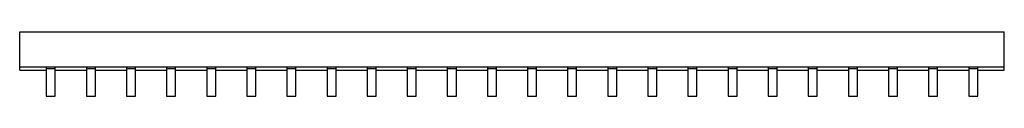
# Model space of a CAD drawing. Header units: millimetres. Extents: x 60 to 497, y 373 to 402.
import ezdxf

# ---------------------------------------------------------------- set-up
doc = ezdxf.new("R2010")
doc.units = ezdxf.units.MM
doc.header["$LTSCALE"] = 50.703707
doc.layers.get('0').update_dxf_attribs({"linetype": 'CONTINUOUS'})

msp = doc.modelspace()

# ---------------------------------------------------------------- linework, layer by layer
at = {"color": 7, "linetype": 'Continuous'}
for p, q in [((60.3, 384.74), (60.3, 401.74)), ((60.3, 401.74), (497.3, 401.74)), ((497.3, 384.74), (497.3, 401.74)), ((60.3, 386.24), (497.3, 386.24)), ((60.3, 384.74), (72.1, 384.74)), ((72.1, 386.24), (72.1, 373.24)), ((72.1, 385.44), (76.1, 385.44)), ((76.1, 373.24), (76.1, 386.24)), ((76.1, 384.74), (89.9, 384.74)), ((89.9, 386.24), (89.9, 373.24)), ((89.9, 385.44), (93.9, 385.44)), ((93.9, 373.24), (93.9, 386.24)), ((93.9, 384.74), (107.7, 384.74)), ((107.7, 386.24), (107.7, 373.24)), ((107.7, 385.44), (111.7, 385.44)), ((111.7, 373.24), (111.7, 386.24)), ((111.7, 384.74), (125.5, 384.74)), ((125.5, 386.24), (125.5, 373.24)), ((125.5, 385.44), (129.5, 385.44)), ((129.5, 373.24), (129.5, 386.24)), ((129.5, 384.74), (143.3, 384.74)), ((143.3, 386.24), (143.3, 373.24)), ((143.3, 385.44), (147.3, 385.44)), ((147.3, 373.24), (147.3, 386.24)), ((147.3, 384.74), (161.1, 384.74)), ((161.1, 386.24), (161.1, 373.24)), ((161.1, 385.44), (165.1, 385.44)), ((165.1, 373.24), (165.1, 386.24)), ((165.1, 384.74), (178.9, 384.74)), ((178.9, 386.24), (178.9, 373.24)), ((178.9, 385.44), (182.9, 385.44)), ((182.9, 373.24), (182.9, 386.24)), ((182.9, 384.74), (196.7, 384.74)), ((196.7, 386.24), (196.7, 373.24)), ((196.7, 385.44), (200.7, 385.44)), ((200.7, 373.24), (200.7, 386.24)), ((200.7, 384.74), (214.5, 384.74)), ((214.5, 386.24), (214.5, 373.24)), ((214.5, 385.44), (218.5, 385.44)), ((218.5, 373.24), (218.5, 386.24)), ((218.5, 384.74), (232.3, 384.74)), ((232.3, 386.24), (232.3, 373.24)), ((232.3, 385.44), (236.3, 385.44)), ((236.3, 373.24), (236.3, 386.24)), ((236.3, 384.74), (250.1, 384.74)), ((250.1, 386.24), (250.1, 373.24)), ((250.1, 385.44), (254.1, 385.44)), ((254.1, 373.24), (254.1, 386.24)), ((254.1, 384.74), (267.9, 384.74)), ((267.9, 386.24), (267.9, 373.24)), ((267.9, 385.44), (271.9, 385.44)), ((271.9, 373.24), (271.9, 386.24)), ((271.9, 384.74), (285.7, 384.74)), ((285.7, 386.24), (285.7, 373.24)), ((285.7, 385.44), (289.7, 385.44)), ((289.7, 373.24), (289.7, 386.24)), ((289.7, 384.74), (303.5, 384.74)), ((303.5, 386.24), (303.5, 373.24)), ((303.5, 385.44), (307.5, 385.44)), ((307.5, 373.24), (307.5, 386.24)), ((307.5, 384.74), (321.3, 384.74)), ((321.3, 386.24), (321.3, 373.24)), ((321.3, 385.44), (325.3, 385.44)), ((325.3, 373.24), (325.3, 386.24)), ((325.3, 384.74), (339.1, 384.74)), ((339.1, 386.24), (339.1, 373.24)), ((339.1, 385.44), (343.1, 385.44)), ((343.1, 373.24), (343.1, 386.24)), ((343.1, 384.74), (356.9, 384.74)), ((356.9, 386.24), (356.9, 373.24)), ((356.9, 385.44), (360.9, 385.44)), ((360.9, 373.24), (360.9, 386.24)), ((360.9, 384.74), (374.7, 384.74)), ((374.7, 386.24), (374.7, 373.24)), ((374.7, 385.44), (378.7, 385.44)), ((378.7, 373.24), (378.7, 386.24)), ((378.7, 384.74), (392.5, 384.74)), ((392.5, 386.24), (392.5, 373.24)), ((392.5, 385.44), (396.5, 385.44)), ((396.5, 373.24), (396.5, 386.24)), ((396.5, 384.74), (410.3, 384.74)), ((410.3, 386.24), (410.3, 373.24)), ((410.3, 385.44), (414.3, 385.44)), ((414.3, 373.24), (414.3, 386.24)), ((414.3, 384.74), (428.1, 384.74)), ((428.1, 386.24), (428.1, 373.24)), ((428.1, 385.44), (432.1, 385.44)), ((432.1, 373.24), (432.1, 386.24)), ((432.1, 384.74), (445.9, 384.74)), ((445.9, 386.24), (445.9, 373.24)), ((445.9, 385.44), (449.9, 385.44)), ((449.9, 373.24), (449.9, 386.24)), ((449.9, 384.74), (463.7, 384.74)), ((463.7, 386.24), (463.7, 373.24)), ((463.7, 385.44), (467.7, 385.44)), ((467.7, 373.24), (467.7, 386.24)), ((467.7, 384.74), (481.5, 384.74)), ((481.5, 386.24), (481.5, 373.24)), ((481.5, 385.44), (485.5, 385.44)), ((485.5, 373.24), (485.5, 386.24)), ((485.5, 384.74), (497.3, 384.74)), ((72.1, 373.24), (76.1, 373.24)), ((89.9, 373.24), (93.9, 373.24)), ((107.7, 373.24), (111.7, 373.24)), ((125.5, 373.24), (129.5, 373.24)), ((143.3, 373.24), (147.3, 373.24)), ((161.1, 373.24), (165.1, 373.24)), ((178.9, 373.24), (182.9, 373.24)), ((196.7, 373.24), (200.7, 373.24)), ((214.5, 373.24), (218.5, 373.24)), ((232.3, 373.24), (236.3, 373.24)), ((250.1, 373.24), (254.1, 373.24)), ((267.9, 373.24), (271.9, 373.24)), ((285.7, 373.24), (289.7, 373.24)), ((303.5, 373.24), (307.5, 373.24)), ((321.3, 373.24), (325.3, 373.24)), ((339.1, 373.24), (343.1, 373.24)), ((356.9, 373.24), (360.9, 373.24)), ((374.7, 373.24), (378.7, 373.24)), ((392.5, 373.24), (396.5, 373.24)), ((410.3, 373.24), (414.3, 373.24)), ((428.1, 373.24), (432.1, 373.24)), ((445.9, 373.24), (449.9, 373.24)), ((463.7, 373.24), (467.7, 373.24)), ((481.5, 373.24), (485.5, 373.24))]:
    msp.add_line(p, q, dxfattribs=at)

doc.saveas('drawing.dxf')
